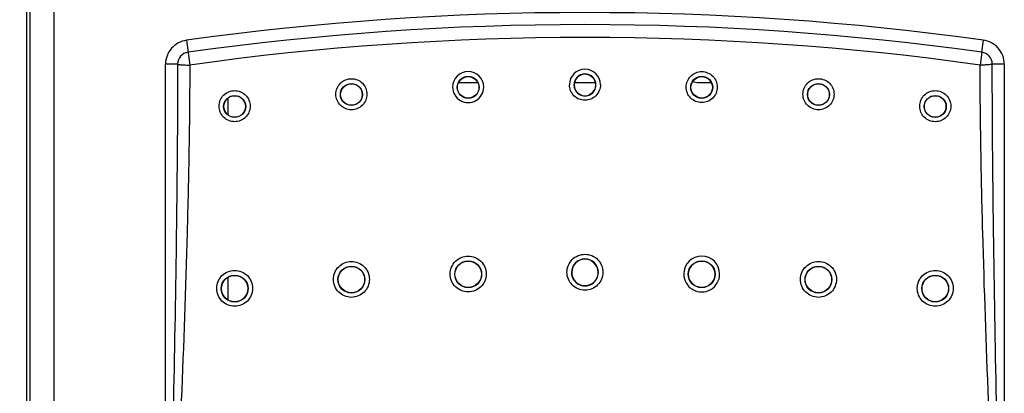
# Model space of a CAD drawing. Header units: inches. Extents: x 0 to 34, y 0 to 22.
# Tile 16 of 54: x 3.717 to 5.349, y 13.645 to 14.265. Entities that reach past the tile are written whole.
import ezdxf

# ---------------------------------------------------------------- set-up
doc = ezdxf.new("R2010")
doc.units = ezdxf.units.IN
doc.header["$LTSCALE"] = 1.87
doc.header["$MEASUREMENT"] = 0
doc.layers.get('0').update_dxf_attribs({"linetype": 'CONTINUOUS'})
doc.layers.add('02___PRT_ALL_AXES', color=7, linetype='CONTINUOUS')
doc.layers.add('DIMENSIONS', color=7, linetype='CONTINUOUS')
doc.styles.get("Standard").update_dxf_attribs({"font": 'txt', "width": 0.8})
doc.dimstyles.new('DIMSTYLE_2', dxfattribs={"dimtxt": 0.125, "dimasz": 0.18, "dimexe": 0.18, "dimexo": 0.0625, "dimgap": 0.09, "dimtad": 0, "dimtih": 1, "dimtoh": 1, "dimlfac": 2, "dimzin": 4, "dimdsep": 46, "dimtxsty": 'STANDARD', "dimblk": '_FILLED', "dimblk1": '_FILLED', "dimblk2": '_FILLED', "dimcen": 0.09, "dimadec": 0, "dimazin": 0, "dimtfac": 1, "dimtofl": 0, "dimtmove": 0, "dimatfit": 3, "dimldrblk": '_FILLED', "dimfxl": 1, "dimtolj": 1, "dimtzin": 4, "dimarcsym": 0})

# ---------------------------------------------------------------- blocks, each defined once
blk = doc.blocks.new('_FILLED')
at = {"color": 0, "linetype": 'BYBLOCK'}
blk.add_solid([(0, 0), (-1, 0.1736), (-1, -0.1736)], dxfattribs=at)
blk = doc.blocks.new('*D3')
at = {"layer": 'DIMENSIONS', "color": 2, "linetype": 'CONTINUOUS'}
for p, q in [((3.7055, 16.1985), (2.1031, 16.1985)), ((2.2281, 16.1985), (2.2281, 14.3699)), ((2.2281, 12.4648), (2.2281, 13.9324)), ((3.9073, 12.4648), (2.1031, 12.4648))]:
    blk.add_line(p, q, dxfattribs=at)
at = {"layer": 'DIMENSIONS', "color": 2, "linetype": 'CONTINUOUS', "xscale": 0.18, "yscale": 0.18, "zscale": 0.18}
for p, rotation in [((2.2281, 16.1985), 90), ((2.2281, 12.4648), 270)]:
    blk.add_blockref('_FILLED', p, dxfattribs=dict(at, rotation=rotation))
at = {"layer": 'DIMENSIONS', "color": 2, "linetype": 'CONTINUOUS', "insert": (2.0781, 14.3074), "char_height": 0.125, "width": 0.7, "attachment_point": 2, "line_spacing_factor": 0.9}
blk.add_mtext('7.47\\P[189.7]', dxfattribs=at)

msp = doc.modelspace()

# ---------------------------------------------------------------- linework, layer by layer
at = {"color": 7, "linetype": 'CONTINUOUS'}
for p, q in [((3.72805, 16.03827), (3.72805, 12.87445)), ((3.73352, 16.03645), (3.73352, 12.87627)), ((3.7735, 16.03611), (3.7735, 12.87661)), ((3.99301, 14.2304), (3.99874, 14.1894)), ((5.3113, 14.21061), (5.31415, 14.23039)), ((5.31132, 14.21057), (5.30837, 14.1894)), ((3.95855, 13.07661), (3.95855, 14.19078)), ((3.97854, 14.19078), (3.95855, 14.19078)), ((5.34855, 14.19078), (5.32857, 14.19078)), ((5.34855, 14.19078), (5.34855, 13.07661)), ((4.44435, 14.16042), (4.47575, 14.16042)), ((4.63635, 14.16042), (4.67076, 14.16042)), ((4.84219, 14.16042), (4.86275, 14.16042))]:
    msp.add_line(p, q, dxfattribs=at)
for centre, radius in [((4.46006, 14.15239), 0.01824), ((4.46006, 14.15238), 0.01786), ((4.84705, 14.15239), 0.01824), ((4.84705, 14.15238), 0.01786), ((4.26656, 14.14054), 0.01824), ((4.26656, 14.14053), 0.01786), ((5.04055, 14.14054), 0.01824), ((5.04055, 14.14053), 0.01786), ((4.07306, 14.12072), 0.01825), ((4.07306, 14.12071), 0.01786), ((5.23405, 14.12072), 0.01825), ((5.23405, 14.12071), 0.01786), ((4.26656, 13.83381), 0.02227), ((4.26656, 13.8338), 0.02188), ((4.46006, 13.84271), 0.02227), ((4.46006, 13.84271), 0.02188), ((4.84705, 13.84272), 0.02227), ((4.84705, 13.84271), 0.02188), ((5.04055, 13.83381), 0.02227), ((5.04055, 13.8338), 0.02188), ((4.07306, 13.81895), 0.02227), ((4.07306, 13.81894), 0.02188), ((5.23405, 13.81895), 0.02227), ((5.23405, 13.81894), 0.02188)]:
    msp.add_circle(centre, radius, dxfattribs=at)
for centre, radius, start, end in [((4.65355, 9.50726), 4.76911, 82.04627, 97.95929), ((4.65355, 9.50726), 4.74912, 82.03901, 97.96129), ((4.65355, 9.51375), 4.72131, 82.02746, 97.97254), ((3.99855, 14.19078), 0.02001, 97.96129, 180.00041), ((5.30855, 14.19078), 0.02001, 359.99974, 82.10795), ((4.65355, 14.15681), 0.02574, 0.04745, 179.95255), ((4.46004, 14.15286), 0.02574, 0.04605, 179.95027), ((4.65355, 14.15633), 0.01824, 0.09119, 179.9088), ((4.65355, 14.15632), 0.01785, 0.13438, 179.86562), ((4.46004, 14.15285), 0.02574, 179.92144, 0.07489), ((4.65355, 14.15634), 0.01824, 179.91353, 0.08647), ((4.65355, 14.15632), 0.01785, 179.87137, 0.12862), ((4.84219, 14.18995), 0.02953, 250.33559, 270), ((4.84706, 13.84306), 0.02977, 0.0274, 179.97524), ((4.65355, 13.84568), 0.02227, 0.06283, 179.93717), ((4.65355, 13.84567), 0.02188, 0.08925, 179.91075), ((4.65355, 13.84568), 0.02227, 179.94453, 0.05547), ((4.65355, 13.84567), 0.02188, 179.92015, 0.07985), ((4.84706, 13.84304), 0.02977, 179.93846, 0.06417)]:
    msp.add_arc(centre, radius, start, end, dxfattribs=at)
for points, knots in [([(3.99318, 14.23044), (3.98846, 14.22978), (3.97918, 14.22677), (3.96778, 14.21767), (3.96029, 14.20515), (3.95855, 14.19554), (3.95855, 14.19078)], [0, 0, 0, 0, 0.2500501, 0.500014, 0.7499803, 1, 1, 1, 1]), ([(5.34855, 14.19078), (5.34855, 14.19558), (5.34679, 14.20527), (5.34043, 14.21578), (5.3334, 14.22241), (5.32529, 14.22765), (5.31825, 14.22994), (5.31349, 14.2306)], [0, 0, 0, 0, 0.2497351, 0.49945, 0.624782, 0.7501211, 1, 1, 1, 1]), ([(3.97854, 14.19078), (3.97848, 14.14437), (3.97799, 14.05153), (3.97592, 13.86584), (3.97182, 13.63371), (3.96552, 13.35516), (3.96088, 13.16947), (3.95855, 13.07661)], [0, 0, 0, 0, 0.1249592, 0.2499348, 0.4999253, 0.7499532, 1, 1, 1, 1]), ([(3.99872, 14.18943), (3.99858, 14.14308), (3.99757, 14.05038), (3.99338, 13.86493), (3.98513, 13.63307), (3.97249, 13.35485), (3.9632, 13.16937), (3.95855, 13.07661)], [0, 0, 0, 0, 0.124837, 0.2497398, 0.4997015, 0.7498129, 1, 1, 1, 1]), ([(3.97857, 14.19078), (3.97874, 14.19071), (3.97932, 14.19053), (3.98053, 14.19023), (3.98242, 14.18997), (3.98491, 14.18981), (3.98791, 14.18966), (3.9913, 14.18945), (3.99496, 14.18927), (3.99747, 14.18931), (3.99874, 14.1894)], [0, 0, 0, 0, 0.0267683, 0.0894035, 0.1844251, 0.3087809, 0.4583802, 0.6284998, 0.8118428, 1, 1, 1, 1]), ([(5.32857, 14.19078), (5.3284, 14.19071), (5.32782, 14.19053), (5.32661, 14.19023), (5.32471, 14.18997), (5.32222, 14.18981), (5.31921, 14.18966), (5.31582, 14.18944), (5.31215, 14.18927), (5.30964, 14.18931), (5.30837, 14.1894)], [0, 0, 0, 0, 0.0267746, 0.0894336, 0.1844854, 0.3088739, 0.4584966, 0.6286167, 0.8119256, 1, 1, 1, 1]), ([(5.34855, 13.07661), (5.3439, 13.16937), (5.33462, 13.35485), (5.32198, 13.63307), (5.31373, 13.86493), (5.30954, 14.05038), (5.30852, 14.14308), (5.30839, 14.18943)], [0, 0, 0, 0, 0.250187, 0.5002983, 0.7502598, 0.8751631, 1, 1, 1, 1]), ([(5.34855, 13.07661), (5.34623, 13.16947), (5.34159, 13.35516), (5.33529, 13.63371), (5.33119, 13.86584), (5.32912, 14.05153), (5.32863, 14.14437), (5.32857, 14.19078)], [0, 0, 0, 0, 0.2500468, 0.5000747, 0.7500651, 0.8750409, 1, 1, 1, 1]), ([(4.24078, 14.14104), (4.24078, 14.14439), (4.24212, 14.15115), (4.24785, 14.1597), (4.25642, 14.16543), (4.26653, 14.16743), (4.27664, 14.16542), (4.2852, 14.15968), (4.29092, 14.15113), (4.29226, 14.14438), (4.29227, 14.14104)], [0, 0, 0, 0, 0.1249327, 0.2498739, 0.3749347, 0.5000735, 0.6252171, 0.7502928, 0.8752161, 1, 1, 1, 1]), ([(4.82133, 14.15288), (4.82133, 14.15623), (4.82268, 14.16299), (4.8284, 14.17154), (4.83697, 14.17727), (4.84708, 14.17928), (4.85719, 14.17726), (4.86575, 14.17153), (4.87147, 14.16298), (4.87281, 14.15623), (4.87281, 14.15289)], [0, 0, 0, 0, 0.1249372, 0.2498975, 0.3749681, 0.5001016, 0.6252343, 0.7502949, 0.8752141, 1, 1, 1, 1]), ([(5.01484, 14.14104), (5.01485, 14.14438), (5.01619, 14.15114), (5.02192, 14.15969), (5.03048, 14.16542), (5.0406, 14.16743), (5.05071, 14.16542), (5.05927, 14.15969), (5.06499, 14.15114), (5.06633, 14.14438), (5.06633, 14.14104)], [0, 0, 0, 0, 0.1249376, 0.2498964, 0.3749655, 0.5001028, 0.6252385, 0.7502907, 0.8752068, 1, 1, 1, 1]), ([(4.6793, 14.15683), (4.6793, 14.15348), (4.67797, 14.14671), (4.67225, 14.13813), (4.66367, 14.13239), (4.65354, 14.13038), (4.64342, 14.1324), (4.63485, 14.13815), (4.62914, 14.14672), (4.62781, 14.15348), (4.62781, 14.15683)], [0, 0, 0, 0, 0.1249223, 0.2499182, 0.3749916, 0.5001285, 0.6252606, 0.7503358, 0.8752583, 1, 1, 1, 1]), ([(4.87281, 14.15289), (4.87282, 14.14954), (4.87148, 14.14276), (4.86576, 14.13419), (4.85719, 14.12845), (4.84706, 14.12643), (4.83694, 14.12845), (4.82837, 14.1342), (4.82265, 14.14277), (4.82132, 14.14954), (4.82133, 14.15288)], [0, 0, 0, 0, 0.1249218, 0.2499165, 0.3749872, 0.5001242, 0.6252525, 0.7503139, 0.8752376, 1, 1, 1, 1]), ([(4.04726, 14.12123), (4.04726, 14.12458), (4.0486, 14.13134), (4.05433, 14.13989), (4.0629, 14.14562), (4.07301, 14.14763), (4.08312, 14.14561), (4.09169, 14.13987), (4.09741, 14.13132), (4.09875, 14.12457), (4.09875, 14.12123)], [0, 0, 0, 0, 0.1249287, 0.2498594, 0.374917, 0.5000636, 0.6252153, 0.7502933, 0.8752153, 1, 1, 1, 1]), ([(4.29227, 14.14104), (4.29227, 14.13769), (4.29094, 14.13091), (4.28522, 14.12234), (4.27664, 14.1166), (4.26651, 14.11459), (4.25639, 14.11661), (4.24782, 14.12236), (4.2421, 14.13093), (4.24077, 14.1377), (4.24078, 14.14104)], [0, 0, 0, 0, 0.1249361, 0.2498844, 0.3749437, 0.5000726, 0.6252095, 0.7502836, 0.8752111, 1, 1, 1, 1]), ([(5.06633, 14.14104), (5.06634, 14.13769), (5.065, 14.13092), (5.05928, 14.12235), (5.05071, 14.1166), (5.04058, 14.11459), (5.03045, 14.1166), (5.02188, 14.12235), (5.01617, 14.13092), (5.01484, 14.13769), (5.01484, 14.14104)], [0, 0, 0, 0, 0.1249318, 0.2498906, 0.3749597, 0.5000901, 0.6252154, 0.7502669, 0.8751938, 1, 1, 1, 1]), ([(5.20836, 14.12123), (5.20836, 14.12457), (5.20971, 14.13133), (5.21543, 14.13988), (5.224, 14.14561), (5.23411, 14.14763), (5.24423, 14.14561), (5.25279, 14.13988), (5.25851, 14.13133), (5.25985, 14.12457), (5.25985, 14.12123)], [0, 0, 0, 0, 0.1249356, 0.2498915, 0.3749583, 0.5001007, 0.6252427, 0.7502886, 0.8752008, 1, 1, 1, 1]), ([(4.09875, 14.12123), (4.09876, 14.11788), (4.09742, 14.1111), (4.0917, 14.10253), (4.08313, 14.09679), (4.073, 14.09477), (4.06287, 14.09679), (4.0543, 14.10255), (4.04858, 14.11112), (4.04725, 14.11789), (4.04726, 14.12123)], [0, 0, 0, 0, 0.1249341, 0.2498737, 0.3749302, 0.5000663, 0.6252112, 0.7502875, 0.8752126, 1, 1, 1, 1]), ([(5.25985, 14.12123), (5.25986, 14.11788), (5.25852, 14.11111), (5.2528, 14.10254), (5.24423, 14.09679), (5.2341, 14.09477), (5.22397, 14.09679), (5.2154, 14.10254), (5.20968, 14.11111), (5.20835, 14.11788), (5.20836, 14.12123)], [0, 0, 0, 0, 0.1249275, 0.2498823, 0.3749494, 0.5000848, 0.6252156, 0.7502614, 0.8751858, 1, 1, 1, 1]), ([(4.43028, 13.84307), (4.43028, 13.84694), (4.43183, 13.85476), (4.43845, 13.86465), (4.44836, 13.87128), (4.46005, 13.8736), (4.47174, 13.87127), (4.48164, 13.86464), (4.48826, 13.85476), (4.48981, 13.84694), (4.48981, 13.84307)], [0, 0, 0, 0, 0.1249754, 0.2499353, 0.3749645, 0.5000313, 0.6251003, 0.7501441, 0.8751144, 1, 1, 1, 1]), ([(4.62379, 13.84603), (4.62379, 13.8499), (4.62534, 13.85773), (4.63196, 13.86762), (4.64187, 13.87424), (4.65356, 13.87656), (4.66525, 13.87424), (4.67515, 13.86761), (4.68177, 13.85772), (4.68332, 13.8499), (4.68332, 13.84603)], [0, 0, 0, 0, 0.1249773, 0.2499482, 0.374988, 0.5000567, 0.6251216, 0.750162, 0.8751263, 1, 1, 1, 1]), ([(4.23677, 13.83417), (4.23677, 13.83804), (4.23832, 13.84586), (4.24494, 13.85575), (4.25485, 13.86238), (4.26654, 13.8647), (4.27823, 13.86238), (4.28813, 13.85575), (4.29475, 13.84586), (4.2963, 13.83804), (4.29631, 13.83417)], [0, 0, 0, 0, 0.1249737, 0.2499235, 0.3749451, 0.5000132, 0.625088, 0.7501362, 0.8751104, 1, 1, 1, 1]), ([(5.0108, 13.83417), (5.01081, 13.83804), (5.01236, 13.84586), (5.01898, 13.85575), (5.02889, 13.86238), (5.04058, 13.8647), (5.05227, 13.86237), (5.06217, 13.85575), (5.06879, 13.84586), (5.07034, 13.83804), (5.07034, 13.83417)], [0, 0, 0, 0, 0.124986, 0.2499642, 0.3750082, 0.5000842, 0.6251516, 0.750173, 0.8751198, 1, 1, 1, 1]), ([(4.04326, 13.81931), (4.04326, 13.82318), (4.04481, 13.831), (4.05143, 13.84089), (4.06134, 13.84752), (4.07303, 13.84984), (4.08472, 13.84752), (4.09463, 13.84089), (4.10124, 13.831), (4.1028, 13.82318), (4.1028, 13.81931)], [0, 0, 0, 0, 0.1249705, 0.2499096, 0.3749243, 0.4999953, 0.6250766, 0.7501293, 0.8751071, 1, 1, 1, 1]), ([(4.48981, 13.84307), (4.48982, 13.8392), (4.48827, 13.83136), (4.48166, 13.82146), (4.47174, 13.81482), (4.46004, 13.81249), (4.44834, 13.81482), (4.43843, 13.82147), (4.43182, 13.83137), (4.43028, 13.8392), (4.43028, 13.84307)], [0, 0, 0, 0, 0.1249768, 0.2499429, 0.3749718, 0.5000314, 0.6250956, 0.7501383, 0.8751107, 1, 1, 1, 1]), ([(4.68332, 13.84603), (4.68332, 13.84216), (4.68178, 13.83433), (4.67516, 13.82442), (4.66525, 13.81778), (4.65355, 13.81546), (4.64185, 13.81779), (4.63194, 13.82443), (4.62533, 13.83433), (4.62378, 13.84216), (4.62379, 13.84603)], [0, 0, 0, 0, 0.1249772, 0.2499517, 0.3749908, 0.5000527, 0.625111, 0.7501504, 0.8751201, 1, 1, 1, 1]), ([(5.20431, 13.81931), (5.20431, 13.82318), (5.20587, 13.831), (5.21249, 13.84089), (5.2224, 13.84752), (5.23409, 13.84984), (5.24578, 13.84752), (5.25568, 13.84089), (5.2623, 13.831), (5.26385, 13.82318), (5.26385, 13.81931)], [0, 0, 0, 0, 0.1249893, 0.2499707, 0.3750181, 0.5001005, 0.6251714, 0.7501847, 0.8751213, 1, 1, 1, 1]), ([(4.29631, 13.83417), (4.29631, 13.8303), (4.29477, 13.82246), (4.28815, 13.81256), (4.27824, 13.80592), (4.26654, 13.80359), (4.25483, 13.80592), (4.24492, 13.81257), (4.23831, 13.82247), (4.23677, 13.8303), (4.23677, 13.83417)], [0, 0, 0, 0, 0.124976, 0.2499335, 0.374956, 0.5000168, 0.6250863, 0.7501329, 0.8751083, 1, 1, 1, 1]), ([(5.07034, 13.83417), (5.07034, 13.8303), (5.0688, 13.82247), (5.06218, 13.81256), (5.05227, 13.80592), (5.04056, 13.80359), (5.02886, 13.80592), (5.01895, 13.81256), (5.01234, 13.82247), (5.0108, 13.8303), (5.0108, 13.83417)], [0, 0, 0, 0, 0.1249822, 0.2499609, 0.3750044, 0.5000739, 0.6251331, 0.7501555, 0.8751111, 1, 1, 1, 1]), ([(4.1028, 13.81931), (4.1028, 13.81543), (4.10126, 13.8076), (4.09464, 13.7977), (4.08473, 13.79106), (4.07303, 13.78873), (4.06133, 13.79106), (4.05141, 13.7977), (4.0448, 13.80761), (4.04326, 13.81544), (4.04326, 13.81931)], [0, 0, 0, 0, 0.1249741, 0.2499226, 0.3749392, 0.5000026, 0.6250781, 0.7501287, 0.8751066, 1, 1, 1, 1]), ([(5.26385, 13.81931), (5.26385, 13.81544), (5.26231, 13.8076), (5.25569, 13.7977), (5.24578, 13.79106), (5.23407, 13.78873), (5.22237, 13.79106), (5.21246, 13.7977), (5.20585, 13.80761), (5.20431, 13.81544), (5.20431, 13.81931)], [0, 0, 0, 0, 0.1249837, 0.2499645, 0.3750112, 0.5000865, 0.6251486, 0.7501641, 0.8751113, 1, 1, 1, 1])]:
    msp.add_open_spline(points, degree=3, knots=knots, dxfattribs=at)
at = {"layer": '02___PRT_ALL_AXES', "color": 3, "linetype": 'CONTINUOUS'}
for p, q in [((4.06255, 14.10633), (4.06255, 14.13508)), ((4.06255, 13.79978), (4.06255, 13.83798))]:
    msp.add_line(p, q, dxfattribs=at)

# ---------------------------------------------------------------- dimensions: what is measured, and where the dimension line sits
at = {"layer": 'DIMENSIONS', "color": 2, "linetype": 'CONTINUOUS'}
dim = msp.add_linear_dim(base=(2.22805, 12.46482), p1=(3.70554, 16.19854), p2=(3.9073, 12.46482), angle=270, dimstyle='DIMSTYLE_2', dxfattribs=at)
dim.commit()
dim.dimension.update_dxf_attribs({"geometry": '*D3', "text_midpoint": (2.10305, 14.15116), "dimtype": 160})

doc.saveas('drawing.dxf')
